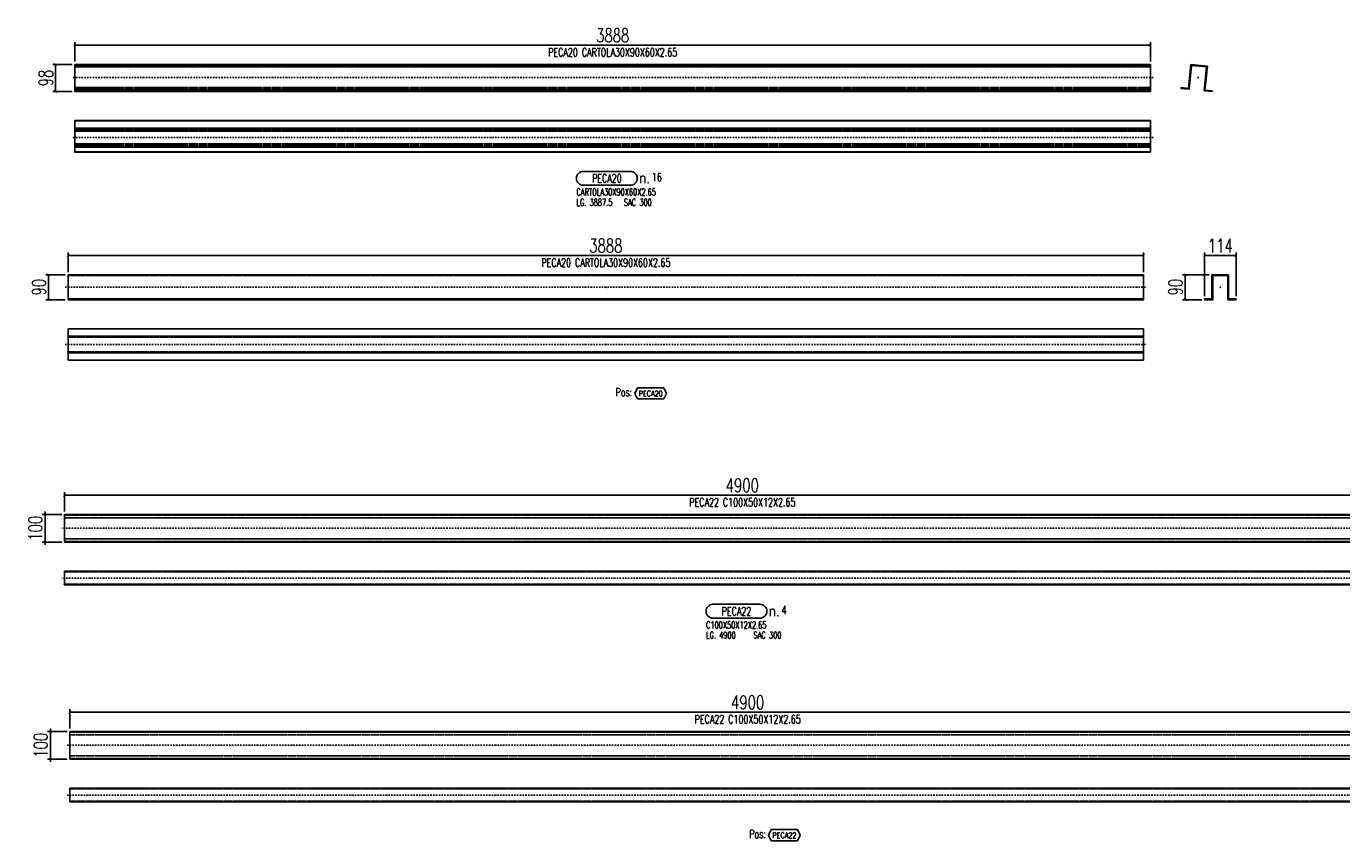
# Model space of a CAD drawing. Header units: feet. Extents: x -13577 to 173285, y -65833 to 34873.
# Tile 65 of 127: x 73948 to 78702, y -65126 to -62182. Entities that reach past the tile are written whole.
import ezdxf
from ezdxf.enums import TextEntityAlignment as Align

# ---------------------------------------------------------------- set-up
doc = ezdxf.new("R2010")
doc.units = ezdxf.units.FT
doc.header["$LTSCALE"] = 10
doc.header["$MEASUREMENT"] = 0
doc.linetypes.add('DASHDOT', pattern=[1, 0.5, -0.25, 0, -0.25])
doc.linetypes.add('HIDDEN', pattern=[0.375, 0.25, -0.125])
doc.layers.get('0').update_dxf_attribs({"linetype": 'CONTINUOUS'})
doc.layers.get('Defpoints').update_dxf_attribs({"linetype": 'CONTINUOUS'})
for name, color, linetype in [('A', 2, 'DASHDOT'), ('FORIR', 4, 'CONTINUOUS'), ('G', 3, 'CONTINUOUS'), ('MARK_DES', 2, 'CONTINUOUS'), ('MARK_MAT', 2, 'CONTINUOUS'), ('MARK_QTA', 4, 'CONTINUOUS'), ('MARK_SBA', 4, 'CONTINUOUS'), ('MARK_SLOT', 6, 'CONTINUOUS'), ('POS_BOX', 6, 'CONTINUOUS'), ('POS_DES', 2, 'CONTINUOUS'), ('POS_MAT', 2, 'CONTINUOUS'), ('TR', 6, 'HIDDEN'), ('TXT1', 7, 'CONTINUOUS')]:
    doc.layers.add(name, color=color, linetype=linetype)
doc.styles.add('1', font='romans.shx', dxfattribs={"width": 0.7, "height": 50})
doc.styles.add('MARK', font='ROMANS', dxfattribs={"width": 0.7})
doc.styles.add('POS', font='ROMANS', dxfattribs={"width": 0.7})
doc.styles.add('ROMANS', font='ROMANS', dxfattribs={"width": 0.8, "height": 28})
doc.dimstyles.get("Standard").update_dxf_attribs({"dimtxt": 50, "dimasz": 1, "dimexe": 1, "dimexo": 1, "dimgap": 1, "dimtad": 1, "dimdec": 0, "dimdsep": 46, "dimtxsty": '1', "dimblk": 'ARCHTICK', "dimcen": 3, "dimclrd": 1, "dimclre": 1, "dimclrt": 3, "dimadec": 0, "dimazin": 0, "dimtfac": 1, "dimtdec": 0, "dimtix": 1, "dimtmove": 0, "dimatfit": 3, "dimfxl": 0, "dimtolj": 1, "dimarcsym": 0})

# ---------------------------------------------------------------- blocks, each defined once
blk = doc.blocks.new('3D_INFOPOS')
blk.add_point((0, 0))
at = {"layer": 'FORIR', "flags": 1}
for tag, p in [('POS_PEZ', (7.6, -4.3)), ('MAT_PRO', (7.6, -11.9))]:
    blk.add_attdef(tag, p, '', height=5.26, dxfattribs=at)
blk = doc.blocks.new('_ArchTick')
at = {"color": 0, "linetype": 'ByBlock', "const_width": 0.15}
blk.add_lwpolyline([(-0.5, -0.5), (0.5, 0.5)], dxfattribs=at)
blk = doc.blocks.new('*D454')
at = {"layer": 'Defpoints', "color": 0}
for p in [(78011.2, -62249.7), (74123.7, -62319.7), (78011.2, -62319.7)]:
    blk.add_point(p, dxfattribs=at)
at = {"layer": 'TXT1', "color": 1, "lineweight": -2, "transparency": 16777216}
for p, q in [((74123.7, -62309.7), (74123.7, -62239.7)), ((74123.7, -62249.7), (78011.2, -62249.7)), ((78011.2, -62309.7), (78011.2, -62239.7))]:
    blk.add_line(p, q, dxfattribs=at)
at = {"layer": 'TXT1', "color": 1, "lineweight": -2, "transparency": 16777216, "xscale": 10, "yscale": 10, "zscale": 10, "rotation": 180}
blk.add_blockref('_ArchTick', (74123.7, -62249.7), dxfattribs=at)
at = {"layer": 'TXT1', "color": 1, "lineweight": -2, "transparency": 16777216, "xscale": 10, "yscale": 10, "zscale": 10}
blk.add_blockref('_ArchTick', (78011.2, -62249.7), dxfattribs=at)
at = {"layer": 'TXT1', "color": 3, "transparency": 16777216, "insert": (76067.5, -62214.7), "char_height": 50, "attachment_point": 5, "style": '1'}
blk.add_mtext('\\A1;3888', dxfattribs=at)
blk = doc.blocks.new('*D455')
at = {"layer": 'Defpoints', "color": 0}
for p in [(74123.7, -62319.7), (74053.7, -62417.9), (74123.7, -62417.9)]:
    blk.add_point(p, dxfattribs=at)
at = {"layer": 'TXT1', "color": 1, "lineweight": -2, "transparency": 16777216}
for p, q in [((74113.7, -62319.7), (74043.7, -62319.7)), ((74053.7, -62319.7), (74053.7, -62417.9)), ((74113.7, -62417.9), (74043.7, -62417.9))]:
    blk.add_line(p, q, dxfattribs=at)
at = {"layer": 'TXT1', "color": 1, "lineweight": -2, "transparency": 16777216, "xscale": 10, "yscale": 10, "zscale": 10}
for p, rotation in [((74053.7, -62319.7), 90), ((74053.7, -62417.9), 270)]:
    blk.add_blockref('_ArchTick', p, dxfattribs=dict(at, rotation=rotation))
at = {"layer": 'TXT1', "color": 3, "transparency": 16777216, "insert": (74018.7, -62368.8), "char_height": 50, "attachment_point": 5, "rotation": 90, "style": '1'}
blk.add_mtext('\\A1;98', dxfattribs=at)
blk = doc.blocks.new('3D_INFOM')
blk.add_point((0, 0))
at = {"layer": 'FORIR', "flags": 1}
for tag, p in [('MARK', (7.55, -4.31)), ('NUM_DIS', (7.55, -11.68)), ('NOT_PEZ', (45.73, -11.68)), ('QTA_PEZ', (7.55, -18.55)), ('TIP_PEZ', (45.73, -18.55)), ('TRA_PEZ', (7.55, -26.33)), ('COS_PEZ', (45.73, -26.33)), ('DES_PEZ', (7.55, -33.75))]:
    blk.add_attdef(tag, p, '', height=5, dxfattribs=at)
blk = doc.blocks.new('M8_PRO')
at = {"layer": 'MARK_SLOT'}
blk.add_lwpolyline([(2.5, 0), (19.5, 0, 0.414214), (22, 2.5), (22, 2.5, 0.414214), (19.5, 5), (2.5, 5, 0.414214), (0, 2.5), (0, 2.5, 0.414214)], format="xyb", close=True, dxfattribs=at)
at = {"style": 'MARK', "width": 0.7, "flags": 1}
for tag, p in [('TRA_PEZ', (-2.05, 4.97)), ('PUN_LIS', (-2.05, 4.44)), ('TIP_PEZ', (-2.05, 2.29)), ('SUN_LIS', (-2.05, 3.9)), ('COD_PEZ', (-2.05, 0.69)), ('COS_PEZ', (-2.05, 0.15)), ('DES_PEZ', (-2.05, 3.37)), ('NOT_PEZ', (-2.05, 2.83)), ('ING_PEZ', (-2.05, 1.76)), ('MCL_PEZ', (-2.05, 1.22)), ('DIM_PRO', (-2.05, -0.38))]:
    blk.add_attdef(tag, p, '', height=0.35, dxfattribs=at)
at = {"style": 'MARK', "width": 0.7}
blk.add_attdef('MAR_PEZ', text='', height=3, dxfattribs=at).set_placement((11, 2.5), align=Align.MIDDLE)
at = {"layer": 'MARK_DES', "style": 'MARK', "width": 0.7}
blk.add_text('LG.', height=2.5, dxfattribs=at).set_placement((0, -7.4))
for tag, p in [('NOM_PRO', (0, -3.7)), ('LUN_PRO', (4.73, -7.4))]:
    blk.add_attdef(tag, p, '', height=2.5, dxfattribs=at)
at = {"layer": 'MARK_MAT', "style": 'MARK', "width": 0.7}
blk.add_attdef('MAT_PRO', (17.13, -7.4), '', height=2.5, dxfattribs=at)
at = {"layer": 'MARK_QTA', "style": 'ROMANS', "width": 0.8}
blk.add_text('n.', height=4, dxfattribs=at).set_placement((24.62, 2.75), align=Align.MIDDLE)
at = {"layer": 'MARK_QTA', "style": 'MARK', "width": 0.7}
blk.add_attdef('QTA_PEZ', (27.29, 1.42), '', height=3, dxfattribs=at)
at = {"layer": 'MARK_SBA', "style": 'MARK', "width": 0.7}
blk.add_attdef('SBA_PEZ', text='', height=2, dxfattribs=at).set_placement((10.88, 5.73), align=Align.BOTTOM_CENTER)
blk = doc.blocks.new('*D458')
at = {"layer": 'Defpoints', "color": 0}
for p in [(78986, -63876.4), (74086, -63946.4), (78986, -63946.4)]:
    blk.add_point(p, dxfattribs=at)
at = {"layer": 'TXT1', "color": 1, "lineweight": -2, "transparency": 16777216}
for p, q in [((74086, -63936.4), (74086, -63866.4)), ((74086, -63876.4), (78986, -63876.4)), ((78986, -63936.4), (78986, -63866.4))]:
    blk.add_line(p, q, dxfattribs=at)
at = {"layer": 'TXT1', "color": 1, "lineweight": -2, "transparency": 16777216, "xscale": 10, "yscale": 10, "zscale": 10, "rotation": 180}
blk.add_blockref('_ArchTick', (74086, -63876.4), dxfattribs=at)
at = {"layer": 'TXT1', "color": 1, "lineweight": -2, "transparency": 16777216, "xscale": 10, "yscale": 10, "zscale": 10}
blk.add_blockref('_ArchTick', (78986, -63876.4), dxfattribs=at)
at = {"layer": 'TXT1', "color": 3, "transparency": 16777216, "insert": (76536, -63841.4), "char_height": 50, "attachment_point": 5, "style": '1'}
blk.add_mtext('\\A1;4900', dxfattribs=at)
blk = doc.blocks.new('*D459')
at = {"layer": 'Defpoints', "color": 0}
for p in [(74086, -63946.4), (74016, -64046.4), (74086, -64046.4)]:
    blk.add_point(p, dxfattribs=at)
at = {"layer": 'TXT1', "color": 1, "lineweight": -2, "transparency": 16777216}
for p, q in [((74016, -63946.4), (74016, -63936.4)), ((74076, -63946.4), (74006, -63946.4)), ((74016, -63946.4), (74016, -64046.4)), ((74076, -64046.4), (74006, -64046.4)), ((74016, -64046.4), (74016, -64056.4))]:
    blk.add_line(p, q, dxfattribs=at)
at = {"layer": 'TXT1', "color": 1, "lineweight": -2, "transparency": 16777216, "xscale": 10, "yscale": 10, "zscale": 10}
for p, rotation in [((74016, -63946.4), 270), ((74016, -64046.4), 90)]:
    blk.add_blockref('_ArchTick', p, dxfattribs=dict(at, rotation=rotation))
at = {"layer": 'TXT1', "color": 3, "transparency": 16777216, "insert": (73981, -63996.4), "char_height": 50, "attachment_point": 5, "rotation": 90, "style": '1'}
blk.add_mtext('\\A1;100', dxfattribs=at)
blk = doc.blocks.new('*D641')
at = {"layer": 'Defpoints', "color": 0}
for p in [(77986.5, -63010.1), (74099, -63080.1), (77986.5, -63080.1)]:
    blk.add_point(p, dxfattribs=at)
at = {"layer": 'TXT1', "color": 1, "lineweight": -2, "transparency": 16777216}
for p, q in [((74099, -63070.1), (74099, -63000.1)), ((74099, -63010.1), (77986.5, -63010.1)), ((77986.5, -63070.1), (77986.5, -63000.1))]:
    blk.add_line(p, q, dxfattribs=at)
at = {"layer": 'TXT1', "color": 1, "lineweight": -2, "transparency": 16777216, "xscale": 10, "yscale": 10, "zscale": 10, "rotation": 180}
blk.add_blockref('_ArchTick', (74099, -63010.1), dxfattribs=at)
at = {"layer": 'TXT1', "color": 1, "lineweight": -2, "transparency": 16777216, "xscale": 10, "yscale": 10, "zscale": 10}
blk.add_blockref('_ArchTick', (77986.5, -63010.1), dxfattribs=at)
at = {"layer": 'TXT1', "color": 3, "transparency": 16777216, "insert": (76042.8, -62975.1), "char_height": 50, "attachment_point": 5, "style": '1'}
blk.add_mtext('\\A1;3888', dxfattribs=at)
blk = doc.blocks.new('*D642')
at = {"layer": 'Defpoints', "color": 0}
for p in [(74029, -63080.1), (74099, -63080.1), (74099, -63170.1)]:
    blk.add_point(p, dxfattribs=at)
at = {"layer": 'TXT1', "color": 1, "lineweight": -2, "transparency": 16777216}
for p, q in [((74089, -63080.1), (74019, -63080.1)), ((74029, -63170.1), (74029, -63080.1)), ((74089, -63170.1), (74019, -63170.1))]:
    blk.add_line(p, q, dxfattribs=at)
at = {"layer": 'TXT1', "color": 1, "lineweight": -2, "transparency": 16777216, "xscale": 10, "yscale": 10, "zscale": 10}
for p, rotation in [((74029, -63080.1), 90), ((74029, -63170.1), 270)]:
    blk.add_blockref('_ArchTick', p, dxfattribs=dict(at, rotation=rotation))
at = {"layer": 'TXT1', "color": 3, "transparency": 16777216, "insert": (73994, -63125.1), "char_height": 50, "attachment_point": 5, "rotation": 90, "style": '1'}
blk.add_mtext('\\A1;90', dxfattribs=at)
blk = doc.blocks.new('*D643')
at = {"layer": 'Defpoints', "color": 0}
for p in [(78320.4, -63010.1), (78206.5, -63167), (78320.4, -63167)]:
    blk.add_point(p, dxfattribs=at)
at = {"layer": 'TXT1', "color": 1, "lineweight": -2, "transparency": 16777216}
for p, q in [((78206.5, -63157), (78206.5, -63000.1)), ((78206.5, -63010.1), (78320.4, -63010.1)), ((78320.4, -63157), (78320.4, -63000.1))]:
    blk.add_line(p, q, dxfattribs=at)
at = {"layer": 'TXT1', "color": 1, "lineweight": -2, "transparency": 16777216, "xscale": 10, "yscale": 10, "zscale": 10, "rotation": 180}
blk.add_blockref('_ArchTick', (78206.5, -63010.1), dxfattribs=at)
at = {"layer": 'TXT1', "color": 1, "lineweight": -2, "transparency": 16777216, "xscale": 10, "yscale": 10, "zscale": 10}
blk.add_blockref('_ArchTick', (78320.4, -63010.1), dxfattribs=at)
at = {"layer": 'TXT1', "color": 3, "transparency": 16777216, "insert": (78263.5, -62975.1), "char_height": 50, "attachment_point": 5, "style": '1'}
blk.add_mtext('\\A1;114', dxfattribs=at)
blk = doc.blocks.new('*D644')
at = {"layer": 'Defpoints', "color": 0}
for p in [(78136.5, -63080.1), (78233.5, -63080.1), (78206.5, -63170.1)]:
    blk.add_point(p, dxfattribs=at)
at = {"layer": 'TXT1', "color": 1, "lineweight": -2, "transparency": 16777216}
for p, q in [((78223.5, -63080.1), (78126.5, -63080.1)), ((78136.5, -63170.1), (78136.5, -63080.1)), ((78196.5, -63170.1), (78126.5, -63170.1))]:
    blk.add_line(p, q, dxfattribs=at)
at = {"layer": 'TXT1', "color": 1, "lineweight": -2, "transparency": 16777216, "xscale": 10, "yscale": 10, "zscale": 10}
for p, rotation in [((78136.5, -63080.1), 90), ((78136.5, -63170.1), 270)]:
    blk.add_blockref('_ArchTick', p, dxfattribs=dict(at, rotation=rotation))
at = {"layer": 'TXT1', "color": 3, "transparency": 16777216, "insert": (78101.5, -63125.1), "char_height": 50, "attachment_point": 5, "rotation": 90, "style": '1'}
blk.add_mtext('\\A1;90', dxfattribs=at)
blk = doc.blocks.new('POSITION_PRO')
at = {"layer": 'POS_BOX'}
blk.add_lwpolyline([(10.5, -2), (9.5, -4), (0, -4), (-1, -2), (0, 0), (9.5, 0)], close=True, dxfattribs=at)
at = {"insert": (-7.93, -0.05), "char_height": 3, "width": 11.9956, "attachment_point": 1, "style": 'POS'}
blk.add_mtext('Pos:', dxfattribs=at)
at = {"style": 'POS', "width": 0.7}
blk.add_attdef('POS_PEZ', text='', height=2, dxfattribs=at).set_placement((4.76, -3.05), align=Align.CENTER)
at = {"layer": 'POS_DES', "style": 'POS', "width": 0.7, "flags": 1}
for tag, p in [('SPE_PRO', (-7.8, -5.07)), ('LAR_PRO', (-7.79, -4.53)), ('LUN_PRO', (-7.82, -5.58))]:
    blk.add_attdef(tag, p, '', height=0.35, dxfattribs=at)
at = {"layer": 'POS_MAT', "style": 'POS', "width": 0.7, "flags": 1}
for tag, p in [('MAT_PRO', (-6.89, -4.03)), ('PUN_NET2', (-6.94, -7.74)), ('NOM_PRO', (-6.94, -6.11)), ('PUN_NET', (-6.94, -7.16)), ('MAR_CMP', (-6.89, -8.22)), ('NOT_PEZ', (-6.89, -9.21)), ('PUN_LIS', (-6.94, -6.63)), ('QTA_PEZ', (-6.89, -8.75))]:
    blk.add_attdef(tag, text='', height=0.35, dxfattribs=at).set_placement(p, align=Align.CENTER)
blk = doc.blocks.new('*D649')
at = {"layer": 'Defpoints', "color": 0}
for p in [(79005.3, -64660.9), (74105.3, -64730.9), (79005.3, -64730.9)]:
    blk.add_point(p, dxfattribs=at)
at = {"layer": 'TXT1', "color": 1, "lineweight": -2, "transparency": 16777216}
for p, q in [((74105.3, -64720.9), (74105.3, -64650.9)), ((79005.3, -64720.9), (79005.3, -64650.9)), ((74105.3, -64660.9), (79005.3, -64660.9))]:
    blk.add_line(p, q, dxfattribs=at)
at = {"layer": 'TXT1', "color": 1, "lineweight": -2, "transparency": 16777216, "xscale": 10, "yscale": 10, "zscale": 10, "rotation": 180}
blk.add_blockref('_ArchTick', (74105.3, -64660.9), dxfattribs=at)
at = {"layer": 'TXT1', "color": 1, "lineweight": -2, "transparency": 16777216, "xscale": 10, "yscale": 10, "zscale": 10}
blk.add_blockref('_ArchTick', (79005.3, -64660.9), dxfattribs=at)
at = {"layer": 'TXT1', "color": 3, "transparency": 16777216, "insert": (76555.3, -64625.9), "char_height": 50, "attachment_point": 5, "style": '1'}
blk.add_mtext('\\A1;4900', dxfattribs=at)
blk = doc.blocks.new('*D650')
at = {"layer": 'Defpoints', "color": 0}
for p in [(74035.3, -64730.9), (74105.3, -64730.9), (74105.3, -64830.9)]:
    blk.add_point(p, dxfattribs=at)
at = {"layer": 'TXT1', "color": 1, "lineweight": -2, "transparency": 16777216}
for p, q in [((74095.3, -64730.9), (74025.3, -64730.9)), ((74035.3, -64730.9), (74035.3, -64720.9)), ((74035.3, -64830.9), (74035.3, -64730.9)), ((74095.3, -64830.9), (74025.3, -64830.9)), ((74035.3, -64830.9), (74035.3, -64840.9))]:
    blk.add_line(p, q, dxfattribs=at)
at = {"layer": 'TXT1', "color": 1, "lineweight": -2, "transparency": 16777216, "xscale": 10, "yscale": 10, "zscale": 10}
for p, rotation in [((74035.3, -64730.9), 270), ((74035.3, -64830.9), 90)]:
    blk.add_blockref('_ArchTick', p, dxfattribs=dict(at, rotation=rotation))
at = {"layer": 'TXT1', "color": 3, "transparency": 16777216, "insert": (74000.3, -64780.9), "char_height": 50, "attachment_point": 5, "rotation": 90, "style": '1'}
blk.add_mtext('\\A1;100', dxfattribs=at)

msp = doc.modelspace()

# ---------------------------------------------------------------- linework, layer by layer
at = {"layer": 'A'}
for p, q in [((78021.2, -62367.4), (74113.7, -62367.4)), ((78021.2, -62584), (74113.7, -62584)), ((74089, -63125.1), (77996.5, -63125.1)), ((74089, -63332), (77996.5, -63332)), ((78996, -63996.4), (74076, -63996.4)), ((78996, -64176.4), (74076, -64176.4)), ((74095.3, -64780.9), (79015.3, -64780.9)), ((74095.3, -64960.9), (79015.3, -64960.9))]:
    msp.add_line(p, q, dxfattribs=at)
for p in [(74123.7, -62414.9), (78148.4, -62406.2), (74123.7, -62636.2), (74099, -63083.1), (78206.5, -63170.1), (74099, -63359), (74086, -63949), (74086, -64198.7), (74105.3, -64742.9), (74105.3, -64938.5)]:
    msp.add_point(p, dxfattribs=at)
at = {"layer": 'G'}
for p, q in [((74123.7, -62417.9), (74123.7, -62319.7)), ((74123.7, -62319.7), (78011.2, -62319.7)), ((74123.7, -62325.7), (78011.2, -62325.7)), ((78011.2, -62417.9), (78011.2, -62319.7)), ((78148.4, -62406.2), (78157, -62319.7)), ((78151.1, -62409.5), (78159.8, -62323)), ((78157, -62319.7), (78216.7, -62325.7)), ((78159.8, -62323), (78213.4, -62328.4)), ((78208.1, -62412.2), (78216.7, -62325.7)), ((78204.8, -62414.9), (78213.4, -62328.4)), ((74123.7, -62412.2), (78011.2, -62412.2)), ((74123.7, -62414.9), (78011.2, -62414.9)), ((74123.7, -62417.9), (78011.2, -62417.9)), ((78121.2, -62406.6), (78121.5, -62403.5)), ((78121.2, -62406.6), (78151.1, -62409.5)), ((78121.5, -62403.5), (78148.4, -62406.2)), ((78204.8, -62414.9), (78234.6, -62417.9)), ((78208.1, -62412.2), (78234.9, -62414.9)), ((78234.6, -62417.9), (78234.9, -62414.9)), ((74123.7, -62522.9), (78011.2, -62522.9)), ((74123.7, -62636.5), (74123.7, -62522.9)), ((74123.7, -62523.2), (78011.2, -62523.2)), ((74123.7, -62550), (78011.2, -62550)), ((74123.7, -62558.7), (78011.2, -62558.7)), ((78011.2, -62636.5), (78011.2, -62522.9)), ((74123.7, -62618.4), (78011.2, -62618.4)), ((74123.7, -62636.5), (78011.2, -62636.5)), ((74099, -63170.1), (74099, -63080.1)), ((74099, -63080.1), (77986.5, -63080.1)), ((77986.5, -63170.1), (77986.5, -63080.1)), ((78233.5, -63167), (78233.5, -63080.1)), ((78233.5, -63080.1), (78293.5, -63080.1)), ((78236.5, -63083.1), (78290.4, -63083.1)), ((78236.5, -63170.1), (78236.5, -63083.1)), ((78290.4, -63170.1), (78290.4, -63083.1)), ((78293.5, -63167), (78293.5, -63080.1)), ((74099, -63167), (77986.5, -63167)), ((74099, -63170.1), (77986.5, -63170.1)), ((78206.5, -63170.1), (78206.5, -63167)), ((78206.5, -63167), (78233.5, -63167)), ((78206.5, -63170.1), (78236.5, -63170.1)), ((78290.4, -63170.1), (78320.4, -63170.1)), ((78293.5, -63167), (78320.4, -63167)), ((78320.4, -63170.1), (78320.4, -63167)), ((74099, -63275.1), (77986.5, -63275.1)), ((74099, -63389), (74099, -63275.1)), ((77986.5, -63389), (77986.5, -63275.1)), ((74099, -63302), (77986.5, -63302)), ((74099, -63362), (77986.5, -63362)), ((74099, -63389), (77986.5, -63389)), ((74086, -64046.4), (74086, -63946.4)), ((74086, -63946.4), (78986, -63946.4)), ((74086, -63958.4), (78986, -63958.4)), ((74086, -64034.4), (78986, -64034.4)), ((74086, -64046.4), (78986, -64046.4)), ((74086, -64151.4), (78986, -64151.4)), ((74086, -64201.4), (74086, -64151.4)), ((74086, -64201.4), (78986, -64201.4)), ((74105.3, -64730.9), (79005.3, -64730.9)), ((74105.3, -64830.9), (74105.3, -64730.9)), ((74105.3, -64830.9), (79005.3, -64830.9)), ((74105.3, -64935.9), (79005.3, -64935.9)), ((74105.3, -64985.9), (74105.3, -64935.9)), ((74105.3, -64985.9), (79005.3, -64985.9))]:
    msp.add_line(p, q, dxfattribs=at)
for p in [(74123.7, -62414.9), (78148.4, -62406.2), (74123.7, -62636.2), (74099, -63083.1), (78206.5, -63170.1), (74099, -63359), (74086, -63949), (74086, -64198.7), (74105.3, -64742.9), (74105.3, -64938.5)]:
    msp.add_point(p, dxfattribs=at)
at = {"layer": 'TR'}
for p, q in [((74123.7, -62323), (78011.2, -62323)), ((74123.7, -62328.4), (78011.2, -62328.4)), ((74123.7, -62403.5), (78011.2, -62403.5)), ((74123.7, -62406.2), (78011.2, -62406.2)), ((74123.7, -62406.6), (78011.2, -62406.6)), ((74123.7, -62409.5), (78011.2, -62409.5)), ((74123.7, -62414.9), (78011.2, -62414.9)), ((74123.7, -62552.7), (78011.2, -62552.7)), ((74123.7, -62561.4), (78011.2, -62561.4)), ((74123.7, -62606.4), (78011.2, -62606.4)), ((74123.7, -62609.7), (78011.2, -62609.7)), ((74123.7, -62615), (78011.2, -62615)), ((74123.7, -62636.2), (78011.2, -62636.2)), ((74099, -63083.1), (77986.5, -63083.1)), ((74099, -63305.1), (77986.5, -63305.1)), ((74099, -63359), (77986.5, -63359)), ((74086, -63949), (78986, -63949)), ((74086, -64043.7), (78986, -64043.7)), ((74086, -64154), (78986, -64154)), ((74086, -64198.7), (78986, -64198.7)), ((74105.3, -64733.5), (79005.3, -64733.5)), ((74105.3, -64742.9), (79005.3, -64742.9)), ((74105.3, -64818.9), (79005.3, -64818.9)), ((74105.3, -64828.2), (79005.3, -64828.2)), ((74105.3, -64938.5), (79005.3, -64938.5)), ((74105.3, -64983.2), (79005.3, -64983.2))]:
    msp.add_line(p, q, dxfattribs=at)
for p in [(74123.7, -62414.9), (78148.4, -62406.2), (74123.7, -62636.2), (74099, -63083.1), (78206.5, -63170.1), (74099, -63359), (74086, -63949), (74086, -64198.7), (74105.3, -64742.9), (74105.3, -64938.5)]:
    msp.add_point(p, dxfattribs=at)

# ---------------------------------------------------------------- block references
for p in [(76067.5, -62367.4), (78182.4, -62367.4), (76067.5, -62584), (76536, -63996.4), (76536, -64152.7)]:
    msp.add_blockref('3D_INFOPOS', p)
at = {"xscale": 10, "yscale": 10, "zscale": 10}
for p in [(76067.5, -62367.4), (78182.4, -62367.4), (76067.5, -62584), (76042.8, -63125.1), (78263.5, -63125.1), (76042.8, -63332), (76536, -63996.4), (76536, -64152.7), (76555.3, -64780.9), (76555.3, -64984.6)]:
    msp.add_blockref('3D_INFOM', p, dxfattribs=at)
for name, p, values in [('M8_PRO', (75936.4, -62756.5), {'NOM_PRO': 'CARTOLA30X90X60X2.65', 'LUN_PRO': '3887.5', 'MAT_PRO': 'SAC 300', 'QTA_PEZ': '16', 'MAR_PEZ': 'PECA20'}), ('POSITION_PRO', (76157.2, -63489), {'POS_PEZ': 'PECA20'}), ('M8_PRO', (76404.9, -64321.4), {'NOM_PRO': 'C100X50X12X2.65', 'LUN_PRO': '4900', 'MAT_PRO': 'SAC 300', 'QTA_PEZ': '4', 'MAR_PEZ': 'PECA22'}), ('POSITION_PRO', (76640.3, -65085.9), {'POS_PEZ': 'PECA22'})]:
    msp.add_blockref(name, p, dxfattribs=at).add_auto_attribs(values)

# ---------------------------------------------------------------- texts
at = {"layer": 'TXT1', "color": 7, "style": '1', "width": 0.7}
for s, p in [('PECA20 CARTOLA30X90X60X2.65', (76067.5, -62299.7)), ('PECA20 CARTOLA30X90X60X2.65', (76042.8, -63060.1)), ('PECA22 C100X50X12X2.65', (76536, -63926.4)), ('PECA22 C100X50X12X2.65', (76555.3, -64710.9))]:
    msp.add_text(s, height=30, dxfattribs=at).set_placement(p, align=Align.BOTTOM_CENTER)

# ---------------------------------------------------------------- dimensions: what is measured, and where the dimension line sits
at = {"layer": 'TXT1'}
for base, p1, p2, picture, middle in [((78011.2472, -62249.6821), (74123.7433, -62319.6821), (78011.2472, -62319.6821), '*D454', (76067.4952, -62214.6821)), ((77986.5143, -63010.0553), (74099.0104, -63080.0553), (77986.5143, -63080.0553), '*D641', (76042.7623, -62975.0553)), ((78320.4, -63010.1), (78206.5, -63167), (78320.4, -63167), '*D643', (78263.5, -62975.1)), ((78986, -63876.4), (74086, -63946.4), (78986, -63946.4), '*D458', (76536, -63841.4)), ((79005.3, -64660.9), (74105.3, -64730.9), (79005.3, -64730.9), '*D649', (76555.3, -64625.9))]:
    dim = msp.add_linear_dim(base=base, p1=p1, p2=p2, dimstyle='Standard', override={"dimscale": 10}, dxfattribs=at)
    dim.commit()
    dim.dimension.update_dxf_attribs({"geometry": picture, "text_midpoint": middle})
for base, p1, p2, picture, middle in [((74053.7, -62417.9), (74123.7, -62319.7), (74123.7, -62417.9), '*D455', (74018.7, -62368.8)), ((74029, -63080.1), (74099, -63170.1), (74099, -63080.1), '*D642', (73994, -63125.1)), ((78136.5, -63080.1), (78206.5, -63170.1), (78233.5, -63080.1), '*D644', (78101.5, -63125.1)), ((74016, -64046.4), (74086, -63946.4), (74086, -64046.4), '*D459', (73981, -63996.4)), ((74035.3, -64730.9), (74105.3, -64830.9), (74105.3, -64730.9), '*D650', (74000.3, -64780.9))]:
    dim = msp.add_linear_dim(base=base, p1=p1, p2=p2, angle=90, dimstyle='Standard', override={"dimscale": 10}, dxfattribs=at)
    dim.commit()
    dim.dimension.update_dxf_attribs({"geometry": picture, "text_midpoint": middle})

doc.saveas('drawing.dxf')
